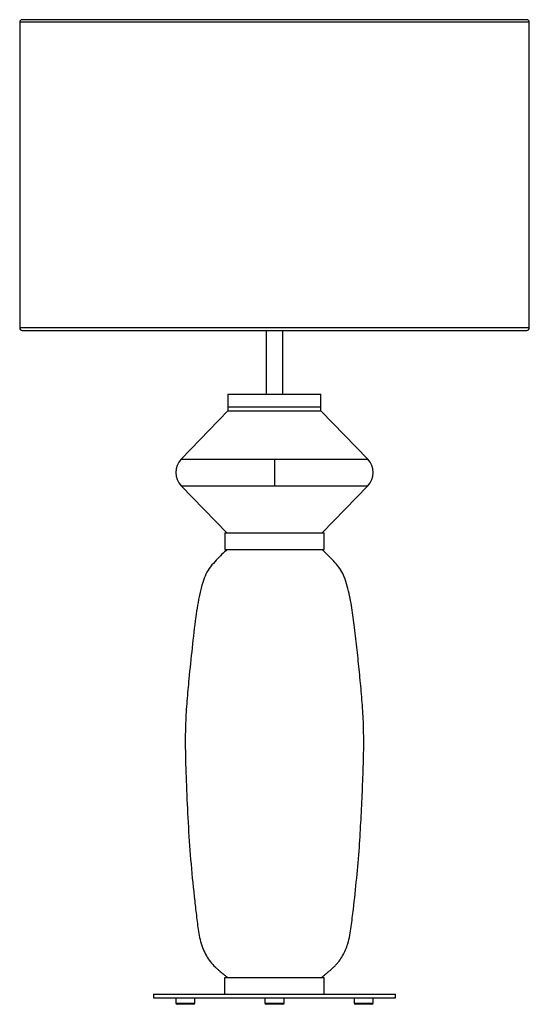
# Paper-space layout '_Posterior' of a CAD drawing. Header units: millimetres. Extents: x -123 to 277, y -261 to 512.
import ezdxf

# ---------------------------------------------------------------- set-up
doc = ezdxf.new("R2010")
doc.units = ezdxf.units.MM

psp = doc.layouts.new('_Posterior')

# ---------------------------------------------------------------- linework, layer by layer
at = {"color": 7, "linetype": 'Continuous', "lineweight": 25}
for p, q in [((275.32, 511.86), (-120.68, 511.86)), ((-122.68, 509.86), (-122.68, 269.86)), ((277.32, 269.86), (277.32, 509.86)), ((-120.68, 267.86), (275.32, 267.86)), ((70.82, 267.86), (70.82, 217.87)), ((83.82, 217.87), (83.82, 267.86)), ((40.82, 217.87), (40.82, 204.87)), ((40.82, 217.87), (113.82, 217.87)), ((113.82, 204.87), (113.82, 217.87)), ((40.82, 204.87), (4.04, 166.9)), ((40.82, 207.87), (113.82, 207.87)), ((150.61, 166.9), (113.82, 204.87)), ((4.04, 145.96), (39.87, 108.97)), ((114.76, 108.95), (150.61, 145.96)), ((38.32, 108.95), (38.32, 95.95)), ((116.32, 95.95), (116.32, 108.95)), ((38.32, -253.12), (38.32, -240.12)), ((116.32, -253.12), (116.32, -240.12)), ((-17.68, -253.13), (-17.68, -256.13)), ((-17.68, -253.13), (172.32, -253.13)), ((172.32, -256.13), (172.32, -253.13)), ((-17.68, -256.13), (172.32, -256.13)), ((-0.18, -256.13), (-0.18, -260.13)), ((13.82, -261.13), (0.82, -261.13)), ((14.82, -260.13), (14.82, -256.13)), ((69.82, -256.13), (69.82, -260.13)), ((83.82, -261.13), (70.82, -261.13)), ((84.82, -260.13), (84.82, -256.13)), ((139.82, -256.13), (139.82, -260.13)), ((153.82, -261.13), (140.82, -261.13)), ((154.82, -260.13), (154.82, -256.13))]:
    psp.add_line(p, q, dxfattribs=at)
at = {"color": 8, "linetype": 'Continuous', "lineweight": 25}
for p, q in [((277.32, 509.86), (-122.68, 509.86)), ((277.32, 269.86), (-122.68, 269.86)), ((-0.18, -260.13), (14.82, -260.13)), ((69.82, -260.13), (84.82, -260.13)), ((139.82, -260.13), (154.82, -260.13))]:
    psp.add_line(p, q, dxfattribs=at)
at = {"color": 7, "linetype": 'Continuous', "lineweight": 25}
for centre, radius, start, end in [((-120.68, 509.86), 2, 90, 180), ((275.32, 509.86), 2, 0, 90), ((-120.68, 269.86), 2, 180, 270), ((275.32, 269.86), 2, 270, 0), ((14.78, 156.43), 15, 135.71721, 224.30007), ((139.87, 156.43), 15, 315.71721, 44.29991), ((0.82, -260.13), 1, 180, 270), ((13.82, -260.13), 1, 270, 0), ((70.82, -260.13), 1, 180, 270), ((83.82, -260.13), 1, 270, 360), ((140.82, -260.13), 1, 180, 270), ((153.82, -260.13), 1, 270, 0)]:
    psp.add_arc(centre, radius, start, end, dxfattribs=at)
for points, knots in [([(40.82, 207.87), (40.82, 207.87), (41.01, 207.87), (41.85, 207.87), (42.5, 207.87), (44.27, 207.87), (45.41, 207.87), (48.14, 207.87), (49.73, 207.87), (53.29, 207.87), (55.26, 207.87), (59.44, 207.87), (61.64, 207.87), (66.13, 207.87), (68.42, 207.87), (72.94, 207.87), (75.17, 207.87), (79.47, 207.87), (81.7, 207.87), (86.22, 207.87), (88.51, 207.87), (93, 207.87), (95.21, 207.87), (99.38, 207.87), (101.35, 207.87), (104.91, 207.87), (106.51, 207.87), (109.24, 207.87), (110.37, 207.87), (112.15, 207.87), (112.8, 207.87), (113.63, 207.87), (113.82, 207.87), (113.82, 207.87)], [0, 0, 0, 0, 0.0625, 0.0625, 0.125, 0.125, 0.1875, 0.1875, 0.25, 0.25, 0.3125, 0.3125, 0.375, 0.375, 0.4375, 0.4375, 0.5, 0.5, 0.5625, 0.5625, 0.625, 0.625, 0.6875, 0.6875, 0.75, 0.75, 0.8125, 0.8125, 0.875, 0.875, 0.9375, 0.9375, 1, 1, 1, 1]), ([(40.82, 204.87), (40.82, 204.87), (41.01, 204.87), (41.85, 204.87), (42.5, 204.87), (44.27, 204.87), (45.41, 204.87), (48.14, 204.87), (49.73, 204.87), (53.29, 204.87), (55.26, 204.87), (59.44, 204.87), (61.64, 204.87), (66.13, 204.87), (68.42, 204.87), (72.94, 204.87), (75.17, 204.87), (79.47, 204.87), (81.7, 204.87), (86.22, 204.87), (88.51, 204.87), (93, 204.87), (95.21, 204.87), (99.38, 204.87), (101.35, 204.87), (104.91, 204.87), (106.51, 204.87), (109.24, 204.87), (110.37, 204.87), (112.15, 204.87), (112.8, 204.87), (113.63, 204.87), (113.82, 204.87), (113.82, 204.87)], [0, 0, 0, 0, 0.0625, 0.0625, 0.125, 0.125, 0.1875, 0.1875, 0.25, 0.25, 0.3125, 0.3125, 0.375, 0.375, 0.4375, 0.4375, 0.5, 0.5, 0.5625, 0.5625, 0.625, 0.625, 0.6875, 0.6875, 0.75, 0.75, 0.8125, 0.8125, 0.875, 0.875, 0.9375, 0.9375, 1, 1, 1, 1]), ([(4.04, 166.9), (4.04, 166.9), (4.42, 166.9), (6.1, 166.9), (7.4, 166.9), (10.97, 166.9), (13.25, 166.9), (17.35, 166.9), (18.84, 166.9), (22.02, 166.9), (23.72, 166.9), (27.29, 166.9), (29.17, 166.9), (33.09, 166.9), (35.13, 166.9), (41.41, 166.9), (45.84, 166.9), (54.86, 166.9), (59.45, 166.9), (68.52, 166.9), (73, 166.9), (77.32, 166.9)], [0, 0, 0, 0, 0.125, 0.125, 0.25, 0.25, 0.375, 0.375, 0.4375, 0.4375, 0.5, 0.5, 0.5625, 0.5625, 0.625, 0.625, 0.75, 0.75, 0.875, 0.875, 1, 1, 1, 1]), ([(77.32, 166.9), (77.32, 166.28), (77.32, 165.58), (77.32, 164.03), (77.32, 163.19), (77.32, 161.39), (77.32, 160.44), (77.32, 158.47), (77.32, 157.45), (77.32, 155.41), (77.32, 154.4), (77.32, 152.42), (77.32, 151.47), (77.32, 149.67), (77.32, 148.83), (77.32, 147.28), (77.32, 146.58), (77.32, 145.96)], [0, 0, 0, 0, 0.125, 0.125, 0.25, 0.25, 0.375, 0.375, 0.5, 0.5, 0.625, 0.625, 0.75, 0.75, 0.875, 0.875, 1, 1, 1, 1]), ([(77.32, 166.9), (81.64, 166.9), (86.12, 166.9), (95.19, 166.9), (99.79, 166.9), (108.81, 166.9), (113.23, 166.9), (119.52, 166.9), (121.55, 166.9), (125.47, 166.9), (127.35, 166.9), (130.93, 166.9), (132.63, 166.9), (135.81, 166.9), (137.29, 166.9), (141.4, 166.9), (143.67, 166.9), (147.25, 166.9), (148.54, 166.9), (150.22, 166.9), (150.61, 166.9), (150.61, 166.9)], [0, 0, 0, 0, 0.125, 0.125, 0.25, 0.25, 0.375, 0.375, 0.4375, 0.4375, 0.5, 0.5, 0.5625, 0.5625, 0.625, 0.625, 0.75, 0.75, 0.875, 0.875, 1, 1, 1, 1]), ([(4.04, 145.96), (4.04, 145.96), (4.42, 145.96), (6.1, 145.96), (7.4, 145.96), (10.97, 145.96), (13.25, 145.96), (17.35, 145.96), (18.84, 145.96), (22.02, 145.96), (23.72, 145.96), (27.29, 145.96), (29.17, 145.96), (33.09, 145.96), (35.13, 145.96), (41.41, 145.96), (45.84, 145.96), (54.86, 145.96), (59.45, 145.96), (68.52, 145.96), (73, 145.96), (77.32, 145.96)], [0, 0, 0, 0, 0.125, 0.125, 0.25, 0.25, 0.375, 0.375, 0.4375, 0.4375, 0.5, 0.5, 0.5625, 0.5625, 0.625, 0.625, 0.75, 0.75, 0.875, 0.875, 1, 1, 1, 1]), ([(77.32, 145.96), (81.64, 145.96), (86.12, 145.96), (95.19, 145.96), (99.79, 145.96), (108.81, 145.96), (113.23, 145.96), (119.52, 145.96), (121.55, 145.96), (125.47, 145.96), (127.35, 145.96), (130.93, 145.96), (132.63, 145.96), (135.81, 145.96), (137.29, 145.96), (141.4, 145.96), (143.67, 145.96), (147.25, 145.96), (148.54, 145.96), (150.22, 145.96), (150.61, 145.96), (150.61, 145.96)], [0, 0, 0, 0, 0.125, 0.125, 0.25, 0.25, 0.375, 0.375, 0.4375, 0.4375, 0.5, 0.5, 0.5625, 0.5625, 0.625, 0.625, 0.75, 0.75, 0.875, 0.875, 1, 1, 1, 1]), ([(38.32, 108.95), (38.32, 108.95), (38.53, 108.95), (39.42, 108.95), (40.11, 108.95), (42.01, 108.95), (43.22, 108.95), (46.14, 108.95), (47.84, 108.95), (51.65, 108.95), (53.75, 108.95), (58.21, 108.95), (60.57, 108.95), (65.37, 108.95), (67.81, 108.95), (72.64, 108.95), (75.02, 108.95), (79.62, 108.95), (82, 108.95), (86.83, 108.95), (89.28, 108.95), (94.08, 108.95), (96.43, 108.95), (100.89, 108.95), (103, 108.95), (106.8, 108.95), (108.51, 108.95), (111.42, 108.95), (112.63, 108.95), (114.53, 108.95), (115.22, 108.95), (116.12, 108.95), (116.32, 108.95), (116.32, 108.95)], [0, 0, 0, 0, 0.0625, 0.0625, 0.125, 0.125, 0.1875, 0.1875, 0.25, 0.25, 0.3125, 0.3125, 0.375, 0.375, 0.4375, 0.4375, 0.5, 0.5, 0.5625, 0.5625, 0.625, 0.625, 0.6875, 0.6875, 0.75, 0.75, 0.8125, 0.8125, 0.875, 0.875, 0.9375, 0.9375, 1, 1, 1, 1]), ([(39.97, 95.93), (38.67, 94.68), (35.84, 91.94), (31.49, 87.51), (27, 82.51), (23.24, 76.65), (20.68, 69.34), (18.65, 61.14), (16.88, 52.14), (14.76, 38.02), (12.6, 18.73), (10.31, -3.33), (8.49, -23.06), (7.38, -40.48), (7.21, -57.95), (7.6, -75.45), (8.47, -96.84), (9.62, -122.08), (11.62, -151.14), (13.83, -172.58), (15.43, -186.47), (16.2, -192.86), (16.96, -199.26), (17.86, -205.63), (19.18, -211.92), (21.14, -217.79), (23.76, -223.09), (26.88, -227.76), (29.88, -231.03), (32.26, -233.23), (33.83, -234.61), (35.4, -235.94), (36.97, -237.27), (38.73, -238.75), (40.07, -239.69), (40.82, -240.23)], [0, 0, 0, 0, 0.015346, 0.033526, 0.052843, 0.072512, 0.092326, 0.118413, 0.144393, 0.170348, 0.23996, 0.309578, 0.359139, 0.408598, 0.458155, 0.507829, 0.557554, 0.640334, 0.722924, 0.805505, 0.82373, 0.841991, 0.86029, 0.878568, 0.896758, 0.91495, 0.931033, 0.946976, 0.962604, 0.968634, 0.974577, 0.980405, 0.986092, 0.992116, 1, 1, 1, 1]), ([(38.32, 95.95), (38.32, 95.95), (38.53, 95.95), (39.42, 95.95), (40.11, 95.95), (42.01, 95.95), (43.22, 95.95), (46.14, 95.95), (47.84, 95.95), (51.65, 95.95), (53.75, 95.95), (58.21, 95.95), (60.57, 95.95), (65.37, 95.95), (67.81, 95.95), (72.64, 95.95), (75.02, 95.95), (79.62, 95.95), (82, 95.95), (86.83, 95.95), (89.28, 95.95), (94.08, 95.95), (96.43, 95.95), (100.89, 95.95), (103, 95.95), (106.8, 95.95), (108.51, 95.95), (111.42, 95.95), (112.63, 95.95), (114.53, 95.95), (115.22, 95.95), (116.12, 95.95), (116.32, 95.95), (116.32, 95.95)], [0, 0, 0, 0, 0.0625, 0.0625, 0.125, 0.125, 0.1875, 0.1875, 0.25, 0.25, 0.3125, 0.3125, 0.375, 0.375, 0.4375, 0.4375, 0.5, 0.5, 0.5625, 0.5625, 0.625, 0.625, 0.6875, 0.6875, 0.75, 0.75, 0.8125, 0.8125, 0.875, 0.875, 0.9375, 0.9375, 1, 1, 1, 1]), ([(113.82, -240.23), (114.74, -239.58), (116.35, -238.42), (118.49, -236.57), (120.47, -234.91), (122.45, -233.18), (124.41, -231.35), (126.28, -229.38), (128.51, -226.64), (130.9, -223.02), (133.2, -218.42), (135.14, -213.05), (136.58, -206.92), (137.59, -200.11), (138.4, -193.28), (139.92, -180.61), (141.95, -162.13), (143.95, -138.62), (145.3, -115.94), (146.29, -94.09), (147.18, -72.22), (147.49, -51.81), (146.91, -32.89), (145.46, -15.49), (143.82, 1.92), (141.97, 19.34), (140.36, 33.51), (138.94, 44.39), (137.76, 52.01), (136.32, 59.59), (134.53, 67.1), (132.5, 73.98), (129.5, 79.88), (125.84, 84.58), (121.9, 88.79), (118.18, 92.55), (115.77, 94.88), (114.68, 95.94)], [0, 0, 0, 0, 0.009558, 0.01684, 0.024119, 0.031591, 0.039201, 0.046913, 0.054715, 0.069193, 0.083784, 0.098324, 0.117753, 0.137279, 0.156844, 0.176367, 0.245818, 0.315136, 0.377127, 0.439221, 0.501372, 0.56342, 0.61292, 0.662395, 0.712032, 0.761777, 0.811513, 0.833371, 0.85522, 0.877086, 0.89902, 0.920952, 0.938011, 0.955008, 0.971442, 0.987068, 1, 1, 1, 1]), ([(38.32, -240.12), (38.32, -240.12), (38.53, -240.12), (39.42, -240.12), (40.11, -240.12), (42.01, -240.12), (43.22, -240.12), (46.14, -240.12), (47.84, -240.12), (51.65, -240.12), (53.75, -240.12), (58.21, -240.12), (60.57, -240.12), (65.37, -240.12), (67.81, -240.12), (72.64, -240.12), (75.02, -240.12), (79.62, -240.12), (82, -240.12), (86.83, -240.12), (89.28, -240.12), (94.08, -240.12), (96.43, -240.12), (100.89, -240.12), (103, -240.12), (106.8, -240.12), (108.51, -240.12), (111.42, -240.12), (112.63, -240.12), (114.53, -240.12), (115.22, -240.12), (116.12, -240.12), (116.32, -240.12), (116.32, -240.12)], [0, 0, 0, 0, 0.0625, 0.0625, 0.125, 0.125, 0.1875, 0.1875, 0.25, 0.25, 0.3125, 0.3125, 0.375, 0.375, 0.4375, 0.4375, 0.5, 0.5, 0.5625, 0.5625, 0.625, 0.625, 0.6875, 0.6875, 0.75, 0.75, 0.8125, 0.8125, 0.875, 0.875, 0.9375, 0.9375, 1, 1, 1, 1])]:
    psp.add_open_spline(points, degree=3, knots=knots, dxfattribs=at)

doc.saveas('drawing.dxf')
